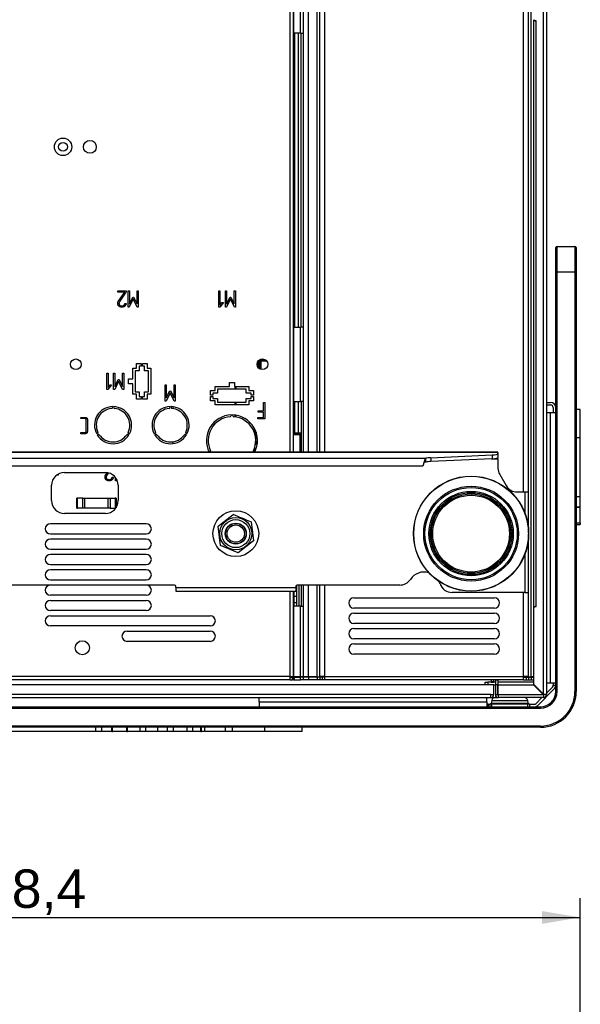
# Model space of a CAD drawing. Header units: millimetres. Extents: x 61 to 344, y 18 to 427.
# Tile 26 of 29: x 131 to 175, y 283 to 360. Entities that reach past the tile are written whole.
import ezdxf
from ezdxf.enums import TextEntityAlignment as Align

# ---------------------------------------------------------------- set-up
doc = ezdxf.new("R2010")
doc.units = ezdxf.units.MM
doc.layers.add('146338PRO-HÜLLEN', color=7, linetype='Continuous')
doc.layers.add('Standard', color=7, linetype='Continuous')
doc.styles.add('SEACAD_Arial', font='arial.ttf')
doc.dimstyles.new('ISO_(mm)', dxfattribs={"dimtxt": 3, "dimasz": 3, "dimexe": 1.5, "dimexo": 0, "dimgap": 0.75, "dimtad": 1, "dimlfac": 5, "dimtxsty": 'SEACAD_Arial', "dimblk1": '_SE_FILLED', "dimblk2": '_SE_FILLED', "dimsah": 1, "dimcen": 1.5, "dimadec": 0, "dimazin": 0, "dimtfac": 0.5, "dimtmove": 0, "dimatfit": 3, "dimfxl": 1, "dimarcsym": 0})

# ---------------------------------------------------------------- blocks, each defined once
blk = doc.blocks.new('SE3')
at = {"layer": '146338PRO-HÜLLEN', "color": 7, "linetype": 'Continuous'}
for p, q in [((171.944, 307.434), (171.944, 400.934)), ((172.184, 400.934), (172.184, 307.414)), ((170.981, 308.794), (170.981, 400.134)), ((152.144, 326.351), (152.144, 392.834)), ((152.384, 326.351), (152.384, 392.834)), ((152.424, 359.134), (152.424, 392.834)), ((152.948, 359.134), (152.948, 393.314)), ((153.184, 359.134), (153.184, 393.314)), ((153.577, 326.351), (153.577, 393.314)), ((154.248, 326.351), (154.248, 393.314)), ((154.444, 326.351), (154.444, 393.314)), ((154.844, 326.351), (154.844, 393.314)), ((170.384, 323.251), (170.384, 392.734)), ((170.784, 323.251), (170.784, 392.734)), ((171.191, 314.23), (171.191, 360.157)), ((171.384, 360.094), (171.284, 360.094)), ((171.384, 314.294), (171.384, 360.094)), ((152.424, 359.134), (152.384, 359.134)), ((152.948, 359.134), (152.424, 359.134)), ((152.504, 336.134), (152.504, 359.134)), ((152.754, 359.134), (152.754, 336.134)), ((152.948, 359.134), (153.184, 359.134)), ((152.984, 336.134), (152.984, 359.134)), ((153.184, 336.134), (153.184, 359.134)), ((152.384, 357.497), (152.504, 357.497)), ((152.504, 357.433), (152.384, 357.433)), ((152.384, 357.39), (152.504, 357.39)), ((152.504, 357.33), (152.384, 357.33)), ((152.384, 357.298), (152.504, 357.298)), ((152.504, 357.238), (152.384, 357.238)), ((152.384, 357.195), (152.504, 357.195)), ((152.504, 357.139), (152.384, 357.139)), ((152.384, 347.697), (152.504, 347.697)), ((152.504, 347.633), (152.384, 347.633)), ((152.384, 347.589), (152.504, 347.589)), ((152.504, 347.525), (152.384, 347.525)), ((152.384, 347.494), (152.504, 347.494)), ((152.504, 347.438), (152.384, 347.438)), ((152.384, 347.395), (152.504, 347.395)), ((152.504, 347.339), (152.384, 347.339)), ((172.904, 340.454), (172.904, 342.354)), ((173.004, 342.454), (174.404, 342.454)), ((173.004, 340.454), (173.004, 342.454)), ((174.404, 342.454), (174.404, 340.454)), ((174.504, 342.354), (174.504, 340.454)), ((172.904, 307.654), (172.904, 340.454)), ((172.904, 340.454), (173.004, 340.454)), ((173.004, 340.454), (174.404, 340.454)), ((173.004, 307.654), (173.004, 340.454)), ((174.404, 340.454), (174.404, 307.654)), ((174.404, 340.454), (174.504, 340.454)), ((174.504, 340.454), (174.504, 307.654)), ((138.647, 338.881), (138.647, 338.971)), ((138.647, 338.971), (139.305, 338.971)), ((139.195, 338.881), (138.647, 338.881)), ((138.691, 338.14), (139.195, 338.881)), ((139.305, 338.971), (139.305, 338.882)), ((139.47, 337.704), (139.47, 338.969)), ((139.47, 338.969), (139.561, 338.969)), ((139.561, 338.969), (139.561, 337.947)), ((140.163, 337.948), (140.163, 338.969)), ((140.163, 338.969), (140.257, 338.969)), ((140.257, 338.969), (140.257, 337.704)), ((146.551, 337.701), (146.551, 338.971)), ((146.551, 338.971), (146.642, 338.97)), ((146.642, 338.97), (146.642, 337.861)), ((147.069, 337.704), (147.069, 338.971)), ((147.069, 338.971), (147.16, 338.971)), ((147.16, 338.971), (147.16, 337.947)), ((147.763, 337.948), (147.763, 338.971)), ((147.763, 338.971), (147.857, 338.971)), ((147.857, 338.971), (147.857, 337.704)), ((139.22, 337.99), (139.311, 337.99)), ((139.861, 338.344), (139.557, 337.706)), ((139.561, 337.947), (139.834, 338.492)), ((139.834, 338.492), (139.895, 338.492)), ((140.171, 337.705), (139.861, 338.344)), ((139.895, 338.492), (140.163, 337.948)), ((146.914, 338.07), (146.634, 337.701)), ((146.642, 337.861), (146.804, 338.07)), ((146.804, 338.07), (146.914, 338.07)), ((147.461, 338.345), (147.156, 337.706)), ((147.16, 337.947), (147.433, 338.493)), ((147.433, 338.493), (147.494, 338.493)), ((147.771, 337.705), (147.461, 338.345)), ((147.494, 338.493), (147.763, 337.948)), ((139.557, 337.706), (139.47, 337.704)), ((140.257, 337.704), (140.171, 337.705)), ((146.634, 337.701), (146.551, 337.701)), ((147.156, 337.706), (147.069, 337.704)), ((147.857, 337.704), (147.771, 337.705)), ((152.384, 337.897), (152.504, 337.897)), ((152.504, 337.833), (152.384, 337.833)), ((152.384, 337.789), (152.504, 337.789)), ((152.504, 337.729), (152.384, 337.729)), ((152.384, 337.699), (152.504, 337.699)), ((152.504, 337.639), (152.384, 337.639)), ((152.384, 337.595), (152.504, 337.595)), ((152.504, 337.539), (152.384, 337.539)), ((152.384, 336.134), (152.424, 336.134)), ((152.424, 336.134), (152.948, 336.134)), ((152.424, 330.334), (152.424, 336.134)), ((153.184, 336.134), (152.948, 336.134)), ((152.948, 330.334), (152.948, 336.134)), ((153.184, 330.334), (153.184, 336.134)), ((149.594, 333.035), (149.594, 333.432)), ((149.654, 333.517), (149.654, 332.95)), ((149.72, 332.902), (149.721, 333.486)), ((149.754, 333.597), (149.754, 333.586)), ((149.76, 333.486), (149.759, 332.867)), ((149.782, 333.475), (149.76, 333.486)), ((149.782, 332.855), (149.782, 333.475)), ((149.82, 333.606), (150.16, 333.605)), ((150.246, 333.545), (149.82, 333.546)), ((149.82, 333.546), (149.842, 333.535)), ((149.842, 333.535), (150.257, 333.535)), ((150.305, 333.479), (149.843, 333.479)), ((149.843, 333.479), (149.843, 332.831)), ((139.823, 332.105), (139.823, 332.927)), ((139.823, 332.927), (140.128, 332.927)), ((140.328, 332.727), (140.023, 332.727)), ((140.023, 332.727), (140.023, 331.087)), ((140.128, 332.927), (140.128, 333.296)), ((140.128, 333.296), (140.484, 333.296)), ((140.484, 333.096), (140.328, 333.096)), ((140.328, 333.096), (140.328, 332.727)), ((140.484, 333.296), (140.484, 333.096)), ((140.584, 333.096), (140.584, 333.296)), ((140.584, 333.296), (140.94, 333.296)), ((140.74, 333.096), (140.584, 333.096)), ((140.74, 332.727), (140.74, 333.096)), ((141.045, 332.727), (140.74, 332.727)), ((140.94, 333.296), (140.94, 332.927)), ((140.94, 332.927), (141.245, 332.927)), ((141.045, 331.087), (141.045, 332.727)), ((141.245, 332.927), (141.245, 330.887)), ((137.805, 331.26), (137.805, 332.53)), ((137.805, 332.53), (137.896, 332.529)), ((137.896, 332.529), (137.896, 331.42)), ((138.331, 331.262), (138.331, 332.53)), ((138.331, 332.53), (138.424, 332.53)), ((138.722, 331.902), (138.419, 331.262)), ((138.424, 332.53), (138.424, 331.505)), ((138.424, 331.505), (138.695, 332.052)), ((138.695, 332.052), (138.757, 332.052)), ((139.034, 331.262), (138.722, 331.902)), ((138.757, 332.052), (139.027, 331.506)), ((139.027, 331.506), (139.027, 332.53)), ((139.027, 332.53), (139.122, 332.53)), ((139.122, 332.53), (139.122, 331.262)), ((139.503, 331.709), (139.503, 332.105)), ((139.503, 332.105), (139.823, 332.105)), ((147.386, 331.485), (147.386, 331.805)), ((147.386, 331.805), (147.782, 331.805)), ((147.782, 331.805), (147.782, 331.485)), ((137.889, 331.26), (137.805, 331.26)), ((138.171, 331.628), (137.889, 331.26)), ((137.896, 331.42), (138.06, 331.628)), ((138.06, 331.628), (138.171, 331.628)), ((138.419, 331.262), (138.331, 331.262)), ((139.122, 331.262), (139.034, 331.262)), ((139.823, 331.709), (139.503, 331.709)), ((139.823, 330.887), (139.823, 331.709)), ((140.023, 331.087), (140.328, 331.087)), ((140.328, 331.087), (140.328, 330.718)), ((140.74, 330.718), (140.74, 331.087)), ((140.74, 331.087), (141.045, 331.087)), ((142.355, 330.357), (142.355, 331.627)), ((142.355, 331.627), (142.448, 331.627)), ((142.448, 331.627), (142.448, 330.601)), ((142.448, 330.601), (142.719, 331.149)), ((142.719, 331.149), (142.781, 331.149)), ((142.781, 331.149), (143.052, 330.602)), ((143.052, 330.602), (143.052, 331.627)), ((143.052, 331.627), (143.147, 331.627)), ((143.147, 331.627), (143.147, 330.357)), ((145.895, 330.824), (145.895, 331.18)), ((145.895, 331.18), (146.264, 331.18)), ((146.264, 331.485), (147.386, 331.485)), ((146.264, 331.18), (146.264, 331.485)), ((148.704, 331.285), (146.464, 331.285)), ((146.464, 331.285), (146.464, 330.98)), ((147.782, 331.485), (148.904, 331.485)), ((147.823, 331.285), (147.823, 331.485)), ((147.824, 331.285), (147.824, 331.485)), ((147.884, 331.485), (147.884, 331.285)), ((148.704, 330.98), (148.704, 331.285)), ((148.904, 331.485), (148.904, 331.18)), ((148.904, 331.18), (149.273, 331.18)), ((149.273, 331.18), (149.273, 330.824)), ((140.128, 330.887), (139.823, 330.887)), ((140.128, 330.518), (140.128, 330.887)), ((140.484, 330.518), (140.128, 330.518)), ((140.328, 330.718), (140.484, 330.718)), ((140.484, 330.718), (140.484, 330.518)), ((140.584, 330.518), (140.584, 330.718)), ((140.584, 330.718), (140.74, 330.718)), ((140.94, 330.518), (140.584, 330.518)), ((141.245, 330.887), (140.94, 330.887)), ((140.94, 330.887), (140.94, 330.518)), ((142.443, 330.357), (142.355, 330.357)), ((142.747, 330.999), (142.443, 330.357)), ((143.058, 330.357), (142.747, 330.999)), ((143.147, 330.357), (143.058, 330.357)), ((146.095, 330.824), (145.895, 330.824)), ((145.895, 330.368), (145.895, 330.724)), ((145.895, 330.724), (146.095, 330.724)), ((146.264, 330.368), (145.895, 330.368)), ((146.464, 330.98), (146.095, 330.98)), ((146.095, 330.98), (146.095, 330.824)), ((146.095, 330.724), (146.095, 330.568)), ((146.095, 330.568), (146.464, 330.568)), ((146.264, 330.063), (146.264, 330.368)), ((146.464, 330.568), (146.464, 330.263)), ((146.464, 330.263), (148.704, 330.263)), ((147.823, 330.063), (147.823, 330.263)), ((147.825, 330.063), (147.825, 330.263)), ((147.885, 330.263), (147.885, 330.063)), ((149.073, 330.98), (148.704, 330.98)), ((148.704, 330.263), (148.704, 330.568)), ((148.704, 330.568), (149.073, 330.568)), ((148.904, 330.368), (148.904, 330.063)), ((149.273, 330.368), (148.904, 330.368)), ((149.073, 330.824), (149.073, 330.98)), ((149.273, 330.824), (149.073, 330.824)), ((149.073, 330.568), (149.073, 330.724)), ((149.073, 330.724), (149.273, 330.724)), ((149.273, 330.724), (149.273, 330.368)), ((150.059, 329.591), (150.059, 330.247)), ((150.059, 330.247), (150.15, 330.247)), ((150.15, 330.247), (150.15, 328.977)), ((152.384, 330.334), (152.424, 330.334)), ((152.424, 330.334), (152.948, 330.334)), ((152.504, 327.884), (152.504, 330.334)), ((152.754, 330.334), (152.754, 327.884)), ((153.184, 330.334), (152.948, 330.334)), ((152.984, 330.334), (152.984, 326.351)), ((153.184, 326.351), (153.184, 330.334)), ((172.184, 330.254), (172.504, 330.254)), ((138.233, 329.835), (138.239, 329.923)), ((138.329, 329.923), (138.336, 329.834)), ((142.733, 329.835), (142.739, 329.923)), ((142.829, 329.923), (142.836, 329.834)), ((142.984, 329.752), (142.984, 329.891)), ((148.904, 330.063), (146.264, 330.063)), ((149.643, 329.5), (149.643, 329.591)), ((149.643, 329.591), (150.059, 329.591)), ((150.059, 329.5), (149.643, 329.5)), ((150.059, 329.068), (150.059, 329.5)), ((152.384, 330.077), (152.504, 330.077)), ((152.504, 330.013), (152.384, 330.013)), ((152.384, 329.968), (152.504, 329.968)), ((152.504, 329.908), (152.384, 329.908)), ((152.384, 329.879), (152.504, 329.879)), ((152.504, 329.819), (152.384, 329.819)), ((152.384, 329.775), (152.504, 329.775)), ((152.504, 329.719), (152.384, 329.719)), ((172.184, 330.054), (172.504, 330.054)), ((172.704, 329.854), (172.704, 329.454)), ((174.824, 329.704), (174.504, 329.704)), ((174.824, 329.693), (174.504, 329.693)), ((174.824, 329.704), (174.824, 329.693)), ((174.824, 327.493), (174.824, 329.693)), ((147.539, 329.273), (147.502, 329.169)), ((147.666, 329.169), (147.629, 329.273)), ((147.824, 329.118), (147.824, 329.259)), ((147.825, 329.118), (147.825, 329.259)), ((147.885, 329.251), (147.885, 329.109)), ((149.617, 328.977), (149.617, 329.068)), ((149.617, 329.068), (150.059, 329.068)), ((150.15, 328.977), (149.617, 328.977)), ((172.184, 329.454), (172.504, 329.454)), ((172.504, 329.454), (172.904, 329.454)), ((172.504, 308.336), (172.504, 329.454)), ((149.314, 327.957), (149.314, 328.277)), ((149.414, 327.606), (149.414, 328.081)), ((149.474, 327.928), (149.474, 327.551)), ((152.384, 328.077), (152.504, 328.077)), ((152.504, 328.013), (152.384, 328.013)), ((152.384, 327.968), (152.504, 327.968)), ((135.758, 327.803), (135.758, 327.897)), ((137.007, 327.788), (137.08, 327.838)), ((137.132, 327.748), (137.052, 327.71)), ((139.517, 327.71), (139.437, 327.748)), ((139.489, 327.838), (139.562, 327.788)), ((141.507, 327.788), (141.58, 327.838)), ((141.632, 327.748), (141.552, 327.71)), ((142.984, 327.05), (142.984, 327.182)), ((144.017, 327.71), (143.937, 327.748)), ((143.989, 327.838), (144.062, 327.788)), ((149.479, 327.491), (149.474, 327.551)), ((152.504, 327.908), (152.384, 327.908)), ((152.384, 327.879), (152.973, 327.879)), ((152.971, 327.819), (152.384, 327.819)), ((152.384, 327.775), (152.925, 327.775)), ((152.926, 327.719), (152.384, 327.719)), ((152.504, 327.884), (152.754, 327.884)), ((152.754, 327.884), (152.984, 327.884)), ((152.925, 327.775), (152.971, 327.819)), ((152.926, 326.351), (152.926, 327.719)), ((152.973, 327.879), (152.973, 327.884)), ((174.824, 327.493), (174.504, 327.493)), ((174.824, 322.878), (174.824, 327.493)), ((174.824, 327.299), (174.824, 327.493)), ((145.902, 326.396), (145.863, 326.351)), ((149.306, 326.351), (149.266, 326.397)), ((168.384, 326.351), (93.584, 326.351)), ((168.384, 326.343), (93.584, 326.343)), ((99.228, 325.89), (162.741, 325.89)), ((162.741, 325.595), (162.741, 325.89)), ((163.123, 325.925), (167.94, 326.149)), ((163.123, 325.925), (163.123, 325.629)), ((167.94, 325.853), (163.123, 325.629)), ((167.883, 325.851), (168.384, 325.851)), ((167.94, 326.149), (167.94, 325.853)), ((168.384, 326.351), (168.384, 326.343)), ((168.384, 326.249), (168.384, 326.343)), ((168.384, 326.249), (168.384, 325.954)), ((168.384, 325.851), (168.384, 325.954)), ((168.384, 325.851), (168.384, 325.119)), ((99.468, 325.294), (162.5, 325.294)), ((162.741, 325.595), (162.604, 325.594)), ((133.674, 324.353), (133.669, 324.353)), ((133.674, 324.36), (133.674, 324.353)), ((133.994, 324.576), (133.887, 324.576)), ((133.994, 324.645), (133.994, 324.576)), ((134.484, 324.774), (137.684, 324.774)), ((137.692, 324.561), (137.819, 324.746)), ((138.48, 324.127), (138.48, 324.348)), ((138.568, 324.127), (138.48, 324.127)), ((138.591, 324.175), (138.568, 324.127)), ((168.518, 324.619), (169.019, 323.751)), ((133.484, 322.574), (133.484, 323.774)), ((138.684, 323.774), (138.684, 322.574)), ((135.451, 321.974), (135.451, 322.774)), ((135.508, 322.774), (135.451, 322.774)), ((135.914, 322.774), (135.508, 322.774)), ((135.508, 321.974), (135.508, 322.774)), ((135.914, 321.974), (135.914, 322.774)), ((135.914, 322.774), (136.084, 322.774)), ((136.084, 322.774), (137.885, 322.774)), ((136.084, 321.974), (136.084, 322.774)), ((137.885, 322.774), (138.055, 322.774)), ((137.885, 322.774), (137.885, 321.974)), ((138.055, 322.774), (138.461, 322.774)), ((138.055, 322.774), (138.055, 321.974)), ((138.461, 322.774), (138.461, 321.974)), ((138.517, 322.774), (138.461, 322.774)), ((138.517, 322.774), (138.517, 322.021)), ((169.885, 323.251), (170.484, 323.251)), ((170.484, 323.251), (170.484, 321.611)), ((170.484, 323.251), (170.784, 323.251)), ((170.784, 320.046), (170.784, 323.251)), ((174.824, 322.878), (174.504, 322.878)), ((174.824, 322.072), (174.824, 322.878)), ((135.451, 321.974), (135.508, 321.974)), ((135.914, 321.974), (135.508, 321.974)), ((136.084, 321.974), (135.914, 321.974)), ((137.885, 321.974), (136.084, 321.974)), ((138.055, 321.974), (137.885, 321.974)), ((138.055, 321.974), (138.461, 321.974)), ((138.461, 321.974), (138.484, 321.974)), ((174.824, 322.072), (174.504, 322.072)), ((174.504, 322.07), (174.824, 322.07)), ((174.824, 322.07), (174.824, 322.072)), ((174.824, 320.845), (174.824, 322.035)), ((137.684, 321.574), (134.484, 321.574)), ((146.498, 320.569), (147.689, 321.482)), ((140.884, 320.774), (133.384, 320.774)), ((146.693, 319.08), (146.498, 320.569)), ((149.076, 320.907), (149.271, 319.419)), ((174.504, 320.845), (174.824, 320.845)), ((174.504, 320.709), (174.824, 320.709)), ((174.824, 320.845), (174.824, 320.709)), ((133.384, 319.974), (140.884, 319.974)), ((140.884, 319.574), (133.384, 319.574)), ((170.784, 315.394), (170.784, 319.942)), ((133.384, 318.774), (140.884, 318.774)), ((148.08, 318.505), (146.693, 319.08)), ((149.271, 319.419), (148.08, 318.505)), ((140.884, 318.374), (133.384, 318.374)), ((170.484, 318.376), (170.484, 315.394)), ((133.384, 317.574), (140.884, 317.574)), ((140.884, 317.174), (133.384, 317.174)), ((143.085, 315.974), (128.112, 315.974)), ((133.384, 316.374), (140.884, 316.374)), ((143.185, 315.794), (143.185, 315.874)), ((143.185, 315.794), (152.584, 315.794)), ((143.185, 315.794), (143.185, 315.494)), ((152.584, 315.874), (152.584, 315.794)), ((152.584, 315.794), (152.584, 315.494)), ((152.624, 315.954), (152.624, 315.106)), ((160.703, 315.974), (152.684, 315.974)), ((152.828, 314.334), (152.828, 315.974)), ((152.984, 315.974), (152.984, 314.334)), ((153.184, 314.334), (153.184, 315.974)), ((153.577, 308.794), (153.577, 315.974)), ((154.248, 308.794), (154.248, 315.974)), ((154.444, 308.814), (154.444, 315.974)), ((154.844, 308.814), (154.844, 315.974)), ((140.884, 315.174), (133.384, 315.174)), ((143.185, 315.494), (152.584, 315.494)), ((152.144, 308.814), (152.144, 315.494)), ((152.384, 308.814), (152.384, 315.494)), ((152.388, 315.494), (152.388, 314.334)), ((152.424, 315.494), (152.424, 315.106)), ((152.424, 315.106), (152.424, 314.606)), ((152.424, 315.106), (152.624, 315.106)), ((152.624, 315.106), (152.624, 314.606)), ((157.114, 314.974), (168.114, 314.974)), ((170.484, 315.394), (164.805, 315.394)), ((170.384, 308.814), (170.384, 315.394)), ((170.484, 315.394), (170.784, 315.394)), ((170.784, 308.814), (170.784, 315.394)), ((133.384, 314.774), (140.884, 314.774)), ((152.424, 314.334), (152.384, 314.334)), ((152.424, 314.606), (152.624, 314.606)), ((152.424, 314.606), (152.424, 314.334)), ((152.948, 314.334), (152.424, 314.334)), ((152.424, 308.814), (152.424, 314.334)), ((152.624, 314.606), (152.624, 314.334)), ((152.948, 314.334), (153.184, 314.334)), ((152.948, 308.814), (152.948, 314.334)), ((153.184, 308.814), (153.184, 314.334)), ((168.114, 314.174), (157.114, 314.174)), ((171.184, 308.194), (171.184, 314.194)), ((171.284, 314.294), (171.384, 314.294)), ((140.884, 313.974), (133.384, 313.974)), ((133.384, 313.574), (145.884, 313.574)), ((157.114, 313.774), (168.114, 313.774)), ((145.884, 312.774), (133.384, 312.774)), ((168.114, 312.974), (157.114, 312.974)), ((157.114, 312.574), (168.114, 312.574)), ((139.384, 312.374), (145.884, 312.374)), ((168.114, 311.774), (157.114, 311.774)), ((145.884, 311.574), (139.384, 311.574)), ((157.114, 311.374), (168.114, 311.374)), ((168.114, 310.574), (157.114, 310.574)), ((152.144, 308.814), (91.424, 308.814)), ((152.144, 308.574), (152.144, 308.814)), ((152.144, 308.814), (152.384, 308.814)), ((152.144, 308.774), (152.324, 308.774)), ((152.384, 308.774), (152.324, 308.774)), ((152.324, 308.574), (152.324, 308.774)), ((152.384, 308.814), (152.424, 308.814)), ((152.384, 308.574), (152.384, 308.774)), ((152.384, 308.774), (152.443, 308.774)), ((152.424, 308.814), (152.948, 308.814)), ((152.443, 308.774), (152.443, 308.574)), ((152.443, 308.774), (152.948, 308.774)), ((152.827, 308.774), (152.827, 308.814)), ((152.948, 308.814), (153.184, 308.814)), ((153.184, 308.774), (152.948, 308.774)), ((152.948, 308.574), (152.948, 308.774)), ((153.028, 308.814), (153.028, 308.774)), ((153.028, 308.774), (153.028, 308.814)), ((153.184, 308.794), (153.184, 308.814)), ((153.184, 308.794), (153.184, 308.774)), ((153.577, 308.794), (153.184, 308.794)), ((153.577, 308.774), (153.184, 308.774)), ((153.184, 308.574), (153.184, 308.774)), ((154.248, 308.794), (153.577, 308.794)), ((154.248, 308.774), (153.577, 308.774)), ((153.577, 308.774), (153.577, 308.574)), ((154.248, 308.794), (154.444, 308.794)), ((154.444, 308.774), (154.248, 308.774)), ((154.248, 308.774), (154.248, 308.574)), ((154.844, 308.814), (154.444, 308.814)), ((154.444, 308.794), (154.444, 308.814)), ((154.644, 308.794), (154.444, 308.794)), ((154.644, 308.774), (154.444, 308.774)), ((154.444, 308.774), (154.444, 308.574)), ((154.644, 308.794), (154.644, 308.814)), ((154.844, 308.774), (154.644, 308.774)), ((154.644, 308.774), (154.644, 308.574)), ((154.844, 308.814), (170.384, 308.814)), ((154.844, 308.574), (154.844, 308.814)), ((170.384, 308.574), (170.384, 308.814)), ((170.784, 308.814), (170.384, 308.814)), ((170.384, 308.774), (170.584, 308.774)), ((170.504, 308.814), (170.544, 308.774)), ((170.584, 308.814), (170.584, 308.794)), ((170.584, 308.794), (170.784, 308.794)), ((170.584, 308.774), (170.784, 308.774)), ((170.584, 308.774), (170.584, 308.574)), ((170.624, 308.774), (170.604, 308.794)), ((170.784, 308.794), (170.784, 308.814)), ((170.784, 308.794), (170.981, 308.794)), ((170.784, 308.774), (170.981, 308.774)), ((170.784, 308.774), (170.784, 308.574)), ((171.184, 308.794), (170.981, 308.794)), ((170.981, 308.774), (171.184, 308.774)), ((170.981, 308.774), (170.981, 308.574)), ((171.168, 308.774), (171.168, 308.794)), ((152.144, 308.574), (91.424, 308.574)), ((168.064, 308.174), (93.904, 308.174)), ((152.144, 308.574), (152.324, 308.574)), ((152.384, 308.574), (152.324, 308.574)), ((152.384, 308.574), (152.443, 308.574)), ((152.443, 308.574), (152.948, 308.574)), ((153.184, 308.574), (152.948, 308.574)), ((153.577, 308.574), (153.184, 308.574)), ((154.248, 308.574), (153.577, 308.574)), ((154.444, 308.574), (154.248, 308.574)), ((154.644, 308.574), (154.444, 308.574)), ((154.844, 308.574), (154.644, 308.574)), ((170.384, 308.574), (154.844, 308.574)), ((167.384, 308.374), (167.584, 308.374)), ((167.384, 308.174), (167.384, 308.374)), ((167.584, 308.374), (167.584, 308.174)), ((168.168, 308.374), (167.584, 308.374)), ((167.864, 308.574), (167.864, 308.438)), ((167.864, 308.438), (168.064, 308.438)), ((167.864, 308.438), (167.864, 308.404)), ((168.064, 308.404), (167.864, 308.404)), ((167.864, 308.404), (167.864, 308.394)), ((167.864, 308.394), (167.864, 308.374)), ((167.864, 308.394), (168.064, 308.394)), ((168.064, 308.438), (168.064, 308.574)), ((168.064, 308.404), (168.064, 308.438)), ((168.064, 308.394), (168.064, 308.404)), ((168.064, 308.374), (168.064, 308.394)), ((168.064, 308.174), (168.168, 308.174)), ((168.064, 307.414), (168.064, 308.174)), ((168.184, 308.534), (168.184, 308.574)), ((168.384, 308.534), (168.184, 308.534)), ((168.184, 308.534), (168.184, 308.174)), ((168.184, 308.174), (168.184, 307.414)), ((168.384, 308.174), (168.184, 308.174)), ((168.384, 308.574), (168.384, 308.534)), ((168.384, 308.534), (168.384, 308.174)), ((171.184, 308.374), (168.384, 308.374)), ((168.384, 307.414), (168.384, 308.174)), ((168.404, 308.174), (171.164, 308.174)), ((168.404, 307.414), (168.404, 308.174)), ((170.384, 308.574), (170.584, 308.574)), ((170.584, 308.574), (170.784, 308.574)), ((170.784, 308.574), (170.981, 308.574)), ((170.981, 308.574), (171.184, 308.574)), ((171.164, 308.174), (171.924, 307.414)), ((171.944, 307.434), (171.184, 308.194)), ((172.184, 308.336), (172.504, 308.336)), ((172.184, 307.534), (172.646, 307.995)), ((172.504, 308.336), (172.904, 308.336)), ((172.704, 308.336), (172.704, 308.136)), ((172.704, 308.136), (172.904, 308.136)), ((167.824, 307.414), (94.144, 307.414)), ((94.144, 307.174), (167.824, 307.174)), ((149.704, 306.854), (149.704, 307.174)), ((167.521, 306.854), (167.521, 307.174)), ((167.824, 307.174), (167.824, 307.414)), ((167.824, 307.414), (168.064, 307.414)), ((167.824, 307.174), (168.424, 307.174)), ((168.184, 307.414), (168.184, 307.39)), ((168.184, 307.414), (168.384, 307.414)), ((168.384, 307.39), (168.384, 307.414)), ((168.404, 307.414), (168.384, 307.414)), ((168.424, 307.374), (168.4, 307.374)), ((168.4, 307.174), (168.424, 307.174)), ((168.424, 307.414), (168.404, 307.414)), ((168.424, 307.174), (168.424, 307.414)), ((168.424, 307.414), (171.924, 307.414)), ((171.944, 307.174), (168.424, 307.174)), ((171.363, 306.712), (171.824, 307.174)), ((171.504, 306.571), (172.787, 307.854)), ((171.924, 307.414), (171.944, 307.414)), ((171.924, 307.414), (171.944, 307.394)), ((171.964, 307.414), (171.944, 307.434)), ((171.964, 307.414), (171.944, 307.414)), ((171.944, 307.394), (171.944, 307.174)), ((172.184, 307.414), (171.964, 307.414)), ((172.904, 307.654), (173.004, 307.654)), ((174.404, 307.654), (174.504, 307.654)), ((90.264, 306.454), (171.704, 306.454)), ((149.704, 306.854), (149.704, 306.454)), ((149.704, 306.854), (167.521, 306.854)), ((167.521, 306.854), (167.521, 306.454)), ((167.621, 306.654), (167.521, 306.654)), ((167.621, 306.654), (167.753, 306.654)), ((167.621, 306.654), (167.621, 306.454)), ((167.753, 306.654), (167.753, 306.454)), ((167.894, 306.654), (167.753, 306.654)), ((167.899, 306.959), (167.859, 306.736)), ((167.859, 306.736), (170.749, 306.736)), ((170.714, 306.654), (167.894, 306.654)), ((167.894, 306.454), (167.894, 306.654)), ((167.899, 306.959), (170.71, 306.959)), ((170.749, 306.736), (170.71, 306.959)), ((170.856, 306.654), (170.714, 306.654)), ((170.714, 306.454), (170.714, 306.654)), ((170.856, 306.654), (171.221, 306.654)), ((170.856, 306.654), (170.856, 306.454)), ((171.704, 306.454), (171.704, 306.354)), ((90.264, 306.354), (171.704, 306.354)), ((171.704, 304.954), (90.264, 304.954)), ((171.704, 304.854), (90.264, 304.854)), ((136.936, 304.534), (136.936, 304.854)), ((137.376, 304.854), (137.376, 304.534)), ((138.183, 304.534), (138.183, 304.854)), ((138.24, 304.534), (138.24, 304.854)), ((139.358, 304.534), (139.358, 304.854)), ((139.418, 304.534), (139.418, 304.854)), ((140.4, 304.534), (140.4, 304.854)), ((140.85, 304.534), (140.85, 304.854)), ((141.782, 304.534), (141.782, 304.854)), ((142.546, 304.534), (142.546, 304.854)), ((143.017, 304.534), (143.017, 304.854)), ((144.071, 304.534), (144.071, 304.854)), ((144.513, 304.534), (144.513, 304.854)), ((145.141, 304.534), (145.141, 304.854)), ((145.201, 304.534), (145.201, 304.854)), ((145.448, 304.854), (145.448, 304.534)), ((145.451, 304.534), (145.451, 304.854)), ((147.071, 304.534), (147.071, 304.854)), ((147.638, 304.534), (147.638, 304.854)), ((150.148, 304.534), (150.148, 304.854)), ((153.074, 304.534), (153.074, 304.854)), ((171.704, 304.954), (171.704, 304.854)), ((136.936, 304.534), (120.203, 304.534)), ((137.376, 304.534), (136.936, 304.534)), ((138.183, 304.534), (137.413, 304.534)), ((138.183, 304.534), (138.24, 304.534)), ((139.358, 304.534), (138.24, 304.534)), ((139.358, 304.534), (139.418, 304.534)), ((140.4, 304.534), (139.418, 304.534)), ((140.85, 304.534), (140.4, 304.534)), ((141.782, 304.534), (140.85, 304.534)), ((142.546, 304.534), (141.782, 304.534)), ((143.017, 304.534), (142.546, 304.534)), ((144.071, 304.534), (143.046, 304.534)), ((144.513, 304.534), (144.071, 304.534)), ((145.141, 304.534), (144.513, 304.534)), ((145.141, 304.534), (145.201, 304.534)), ((145.414, 304.534), (145.201, 304.534)), ((147.071, 304.534), (145.451, 304.534)), ((147.638, 304.534), (147.071, 304.534)), ((150.148, 304.534), (147.638, 304.534)), ((153.074, 304.534), (150.148, 304.534))]:
    blk.add_line(p, q, dxfattribs=at)
for centre, radius in [((134.374, 350.234), 0.68), ((134.374, 350.234), 0.346), ((136.474, 350.234), 0.5), ((135.374, 333.234), 0.42), ((149.964, 333.234), 0.42), ((166.284, 319.994), 4.5), ((166.284, 319.994), 4.486), ((166.284, 319.994), 3.707), ((166.284, 319.994), 3.608), ((166.284, 319.994), 3.3), ((166.284, 319.994), 3.2), ((166.284, 319.994), 3.1), ((166.284, 319.994), 3), ((147.884, 319.994), 1.79), ((147.884, 319.994), 1.26), ((147.884, 319.994), 1.094), ((147.884, 319.994), 0.82), ((147.884, 319.994), 0.818), ((147.884, 319.994), 0.8), ((147.884, 319.994), 0.677), ((135.884, 311.074), 0.55)]:
    blk.add_circle(centre, radius, dxfattribs=at)
for centre, radius, start, end in [((171.284, 360.194), 0.1, 180, 270), ((173.004, 342.354), 0.1, 90, 180), ((174.404, 342.354), 0.1, 0, 90), ((149.898, 333.481), 0.178, 144.08655, 178.55846), ((149.812, 357.084), 23.599, 269.77759, 269.87407), ((149.82, 333.486), 0.12, 89.97799, 123.3479), ((149.82, 333.486), 0.0599, 89.89409, 179.87001), ((139.06, 333.579), 10.761, 359.82279, 0.14222), ((172.504, 329.854), 0.4, 0, 90), ((138.284, 328.474), 1.45, 91.77843, 208.22157), ((138.284, 328.474), 1.31, 94.66959, 205.3203), ((138.173, 329.839), 0.06, 274.66959, 355.66328), ((138.284, 328.474), 1.45, 331.77843, 88.22157), ((138.396, 329.839), 0.06, 184.49086, 265.3203), ((138.284, 328.474), 1.31, 334.66959, 85.3203), ((142.784, 328.474), 1.45, 91.77843, 208.22157), ((142.784, 328.474), 1.31, 94.66959, 205.3203), ((142.673, 329.839), 0.06, 274.66959, 355.66328), ((142.784, 328.474), 1.45, 331.77843, 88.22157), ((142.896, 329.839), 0.06, 184.49086, 265.3203), ((142.784, 328.474), 1.31, 334.66959, 85.3203), ((172.504, 329.854), 0.2, 0, 90), ((147.584, 327.274), 2, 91.30059, 207.48325), ((147.584, 327.274), 1.86, 94.1352, 205.87769), ((147.446, 329.189), 0.06, 274.1352, 340.75), ((147.584, 327.274), 2, 332.51675, 88.71174), ((147.722, 329.189), 0.06, 199.25343, 265.87769), ((147.584, 327.274), 1.86, 334.1352, 85.87769), ((138.284, 328.474), 1.45, 211.77843, 328.22157), ((137.046, 327.888), 0.06, 304.49086, 25.3203), ((137.158, 327.694), 0.06, 34.66959, 115.66328), ((138.284, 328.474), 1.31, 214.66959, 325.3203), ((139.411, 327.694), 0.06, 64.49086, 145.3203), ((139.523, 327.887), 0.06, 154.66959, 235.66328), ((142.784, 328.474), 1.45, 211.77843, 328.22157), ((141.546, 327.888), 0.06, 304.49086, 25.3203), ((141.658, 327.694), 0.06, 34.66959, 115.66328), ((142.784, 328.474), 1.31, 214.66959, 325.3203), ((143.911, 327.694), 0.06, 64.49086, 145.3203), ((144.023, 327.887), 0.06, 154.66959, 235.66328), ((149.552, 326.546), 0.949, 94.41029, 101.1697), ((149.548, 327.168), 0.391, 100.88886, 110.02686), ((149.534, 326.774), 0.701, 86.73012, 98.21166), ((149.534, 326.774), 0.641, 85.96272, 98.50728), ((149.534, 326.774), 0.437, 83.57438, 102.06997), ((149.534, 326.774), 0.78, 87.76613, 94.41225), ((149.534, 326.774), 0.72, 86.97565, 94.41225), ((152.925, 327.715), 0.06, 10.62904, 89.96479), ((151.986, 327.881), 0.987, 356.41948, 359.90598), ((152.97, 327.759), 0.0604, 76.25442, 89.62308), ((153.016, 317.093), 10.787, 90.16674, 90.23038), ((145.857, 326.436), 0.06, 319.25343, 25.87769), ((149.312, 326.436), 0.06, 154.1352, 220.75), ((149.534, 326.774), 0.437, 229.79189, 247.66283), ((149.534, 326.774), 0.377, 226.66543, 248.24973), ((149.534, 326.774), 0.369, 226.23099, 248.32281), ((149.534, 326.774), 0.33, 223.75642, 248.63894), ((149.534, 326.774), 0.292, 220.34265, 248.89158), ((149.534, 326.774), 0.278, 218.89242, 248.9578), ((149.534, 326.774), 0.218, 208.87296, 249.0756), ((149.534, 326.774), 0.218, 82.16162, 122.36425), ((149.534, 326.774), 0.278, 82.27941, 112.34479), ((149.534, 326.774), 0.292, 82.34563, 110.89456), ((149.534, 326.774), 0.33, 82.59827, 107.48079), ((149.534, 326.774), 0.377, 82.98748, 104.57178), ((149.534, 326.774), 0.369, 82.9144, 105.00622), ((169.384, 325.119), 1, 180, 210), ((134.484, 323.774), 1, 90, 180), ((137.684, 323.774), 1, 0, 90), ((169.885, 324.251), 1, 210, 270), ((134.484, 322.574), 1, 180, 270), ((137.684, 322.574), 1, 270, 0), ((23.068, 18.999), 327.149, 67.34588, 67.60878), ((133.384, 320.374), 0.4, 90, 270), ((140.884, 320.374), 0.4, 270, 90), ((133.384, 319.174), 0.4, 90, 270), ((140.884, 319.174), 0.4, 270, 90), ((133.384, 317.974), 0.4, 90, 270), ((140.884, 317.974), 0.4, 270, 90), ((133.384, 316.774), 0.4, 90, 270), ((140.884, 316.774), 0.4, 270, 90), ((160.703, 316.974), 1, 269.99996, 326.18441), ((162.614, 315.694), 1.3, 73.81911, 146.18441), ((133.384, 315.574), 0.4, 90, 270), ((140.884, 315.574), 0.4, 270, 90), ((143.085, 315.874), 0.1, 0, 90), ((152.684, 315.874), 0.1, 90, 180), ((162.614, 315.694), 1.3, 17.71893, 25.22015), ((164.805, 316.394), 1, 197.71893, 270), ((157.114, 314.574), 0.4, 90, 270), ((168.114, 314.574), 0.4, 270, 90), ((133.384, 314.374), 0.4, 90, 270), ((140.884, 314.374), 0.4, 270, 90), ((171.284, 314.194), 0.1, 90, 180), ((133.384, 313.174), 0.4, 90, 270), ((145.884, 313.174), 0.4, 270, 90), ((157.114, 313.374), 0.4, 90, 270), ((168.114, 313.374), 0.4, 270, 90), ((157.114, 312.174), 0.4, 90, 270), ((168.114, 312.174), 0.4, 270, 90), ((139.384, 311.974), 0.4, 90, 270), ((145.884, 311.974), 0.4, 270, 90), ((157.114, 310.974), 0.4, 90, 270), ((168.114, 310.974), 0.4, 270, 90), ((168.168, 308.158), 0.216, 85.75198, 90), ((168.168, 308.158), 0.016, 0, 90), ((172.504, 308.136), 0.2, 314.99977, 0), ((172.504, 308.136), 0.4, 314.99991, 0), ((167.824, 307.414), 0.04, 270, 0), ((167.824, 307.414), 0.24, 270, 0), ((168.155, 306.914), 0.26, 90, 170), ((168.4, 307.39), 0.216, 180, 270), ((168.4, 307.39), 0.016, 180, 270), ((170.454, 306.914), 0.26, 10, 90), ((171.704, 307.654), 2.7, 270, 0), ((171.704, 307.654), 1.3, 270, 0), ((171.704, 307.654), 1.2, 270, 0), ((171.704, 307.654), 2.8, 270, 0), ((171.944, 307.414), 0.04, 270, 0), ((171.944, 307.414), 0.24, 270, 0), ((167.761, 306.754), 0.1, 270, 350), ((170.848, 306.754), 0.1, 190, 270), ((171.221, 306.854), 0.2, 270, 315.00023), ((171.221, 306.854), 0.4, 270, 315.00009)]:
    blk.add_arc(centre, radius, start, end, dxfattribs=at)
for centre, major_axis, ratio, start_param, end_param in [((149.842, 333.475), (-0.0269, -0.0536), 0.99924, 3.605849, 5.173902), ((149.842, 333.475), (0.06, 0), 0.069756, 1.553343, 3.106601), ((149.842, 333.475), (0, 0.06), 0.017495, 4.782192, 6.265729), ((152.925, 327.715), (0, 0.06), 0.017495, 4.782192, 6.265729), ((152.925, 327.715), (0.06, 0), 0.069756, 0.186396, 1.553343), ((163.382, 325.757), (-1, 0), 0.173648, -1.308997, -0.874662), ((163.382, 325.461), (-1, 0), 0.173648, -1.308997, -0.874662), ((167.784, 326.249), (-0.6, 0), 0.173648, 1.832596, 3.141593), ((167.784, 325.954), (-0.6, 0), 0.173648, 1.832596, 3.141593)]:
    blk.add_ellipse(centre, major_axis=major_axis, ratio=ratio, start_param=start_param, end_param=end_param, dxfattribs=at)
for points, degree, knots in [([(139.305, 338.882), (139.135, 338.632), (138.966, 338.382), (138.881, 338.257), (138.796, 338.132), (138.749, 338.062), (138.748, 337.991), (138.747, 337.954), (138.76, 337.918), (138.767, 337.897), (138.796, 337.851)], 2, [0, 0, 0, 0.5, 0.5, 0.75, 0.75, 0.875, 0.875, 0.9375, 0.9375, 1, 1, 1]), ([(139.311, 337.99), (139.272, 337.819), (139.165, 337.749), (139.123, 337.721), (139.069, 337.709), (138.985, 337.69), (138.889, 337.709), (138.741, 337.739), (138.686, 337.856), (138.659, 337.915), (138.658, 337.995), (138.657, 338.077), (138.691, 338.14)], 2, [0, 0, 0, 0.25, 0.25, 0.35, 0.35, 0.5, 0.5, 0.75, 0.75, 0.875, 0.875, 1, 1, 1]), ([(138.796, 337.851), (138.828, 337.826), (138.859, 337.814), (138.882, 337.805), (138.909, 337.8), (138.983, 337.784), (139.044, 337.797), (139.172, 337.825), (139.22, 337.99)], 2, [0, 0, 0, 0.142857, 0.142857, 0.25, 0.25, 0.5, 0.5, 1, 1, 1]), ([(149.72, 333.486), (149.701, 333.486), (149.684, 333.486), (149.661, 333.486), (149.654, 333.486), (149.654, 333.486)], 3, [0, 0, 0, 0, 0.5, 0.5, 1, 1, 1, 1]), ([(135.758, 329.073), (135.894, 329.073), (136.031, 329.073), (136.149, 329.073), (136.17, 329.069), (136.243, 329.052), (136.269, 328.99), (136.28, 328.965), (136.28, 328.444), (136.28, 327.927), (136.266, 327.896), (136.24, 327.838), (136.168, 327.815), (136.133, 327.803), (136.031, 327.803), (135.894, 327.803), (135.758, 327.803)], 2, [0, 0, 0, 0.125, 0.125, 0.1875, 0.1875, 0.25, 0.25, 0.5, 0.5, 0.75, 0.75, 0.8125, 0.8125, 0.875, 0.875, 1, 1, 1]), ([(135.758, 327.897), (135.875, 327.897), (135.993, 327.897), (136.099, 327.897), (136.115, 327.9), (136.177, 327.912), (136.187, 327.973), (136.188, 327.983), (136.188, 328.445), (136.188, 328.914), (136.188, 328.914), (136.188, 328.973), (136.118, 328.983), (136.103, 328.986), (135.993, 328.986), (135.875, 328.986), (135.758, 328.986)], 2, [0, 0, 0, 0.12502, 0.12502, 0.187529, 0.187529, 0.250039, 0.250039, 0.500078, 0.500078, 0.750117, 0.750117, 0.812627, 0.812627, 0.875137, 0.875137, 1, 1, 1]), ([(162.741, 325.89), (162.728, 325.884), (162.715, 325.873), (162.69, 325.84), (162.678, 325.817), (162.655, 325.763), (162.644, 325.73), (162.621, 325.658), (162.611, 325.619), (162.59, 325.54), (162.58, 325.5), (162.56, 325.426), (162.551, 325.392), (162.532, 325.337), (162.524, 325.316), (162.51, 325.298), (162.505, 325.294), (162.5, 325.294)], 3, [0, 0, 0, 0, 0.125, 0.125, 0.25, 0.25, 0.375, 0.375, 0.5, 0.5, 0.625, 0.625, 0.75, 0.75, 0.875, 0.875, 0.9512349, 0.9512349, 0.9512349, 0.9512349]), ([(138.313, 324.412), (138.274, 324.234), (138.159, 324.165), (138.103, 324.131), (138.027, 324.124), (137.953, 324.117), (137.88, 324.133), (137.74, 324.165), (137.687, 324.277), (137.659, 324.336), (137.658, 324.416), (137.657, 324.499), (137.692, 324.561)], 2, [0, 0, 0, 0.25, 0.25, 0.375, 0.375, 0.5, 0.5, 0.75, 0.75, 0.875, 0.875, 1, 1, 1]), ([(137.917, 324.726), (137.857, 324.64), (137.798, 324.553), (137.748, 324.48), (137.747, 324.412), (137.746, 324.374), (137.759, 324.339), (137.766, 324.32), (137.795, 324.273)], 2, [0.5760865, 0.5760865, 0.5760865, 0.75, 0.75, 0.875, 0.875, 0.9375, 0.9375, 1, 1, 1]), ([(137.795, 324.273), (137.847, 324.232), (137.908, 324.22), (137.983, 324.206), (138.044, 324.218), (138.173, 324.245), (138.222, 324.412)], 2, [0, 0, 0, 0.250106, 0.250106, 0.500212, 0.500212, 1, 1, 1]), ([(138.222, 324.412), (138.222, 324.412), (138.222, 324.412), (138.222, 324.412), (138.253, 324.412), (138.283, 324.412), (138.313, 324.412)], 3, [0, 0, 0, 0, 0.000918, 0.000918, 0.000918, 1, 1, 1, 1])]:
    blk.add_open_spline(points, degree=degree, knots=knots, dxfattribs=at)
blk.add_open_spline([(135.758, 328.986), (135.758, 329.015), (135.758, 329.044), (135.758, 329.073)], degree=3, dxfattribs=at)
blk = doc.blocks.new('DMBLK5')
at = {"layer": 'Standard', "linetype": 'Continuous'}
for points in [[(90.144, 290.489), (87.144, 289.989), (90.144, 289.489)], [(171.824, 290.489), (171.824, 289.489), (174.824, 289.989)]]:
    blk.add_hatch(color=7, dxfattribs=at).paths.add_polyline_path(points)
at = {"layer": 'Standard', "color": 7, "linetype": 'Continuous'}
for p, q in [((87.144, 217.889), (87.144, 291.489)), ((174.824, 217.066), (174.824, 291.489)), ((87.144, 289.989), (174.824, 289.989))]:
    blk.add_line(p, q, dxfattribs=at)
at = {"layer": 'Standard', "color": 7, "linetype": 'Continuous', "style": 'SEACAD_Arial'}
blk.add_text('438,4', height=3, dxfattribs=at).set_placement((125.702, 293.739), align=Align.TOP_LEFT)
blk = doc.blocks.new('_SE_FILLED')
at = {"color": 0}
blk.add_line((0, 0), (-1, 0), dxfattribs=at)
blk.add_solid([(0, 0), (-1, -0.1665), (-1, 0.1665), (0, 0)], dxfattribs=at)

msp = doc.modelspace()

# ---------------------------------------------------------------- block references
at = {"layer": 'Standard'}
msp.add_blockref('SE3', (0, 0), dxfattribs=at)

# ---------------------------------------------------------------- dimensions: what is measured, and where the dimension line sits
at = {"layer": 'Standard', "color": 7, "linetype": 'Continuous'}
dim = msp.add_linear_dim(base=(174.8243, 289.989), p1=(87.1443, 215.6889), p2=(174.8243, 215.1586), text='\\A1;<>', dimstyle='ISO_(mm)', dxfattribs=at)
dim.commit()
dim.dimension.update_dxf_attribs({"geometry": 'DMBLK5', "text_midpoint": (130.9843, 289.989), "dimtype": 160})

doc.saveas('drawing.dxf')
